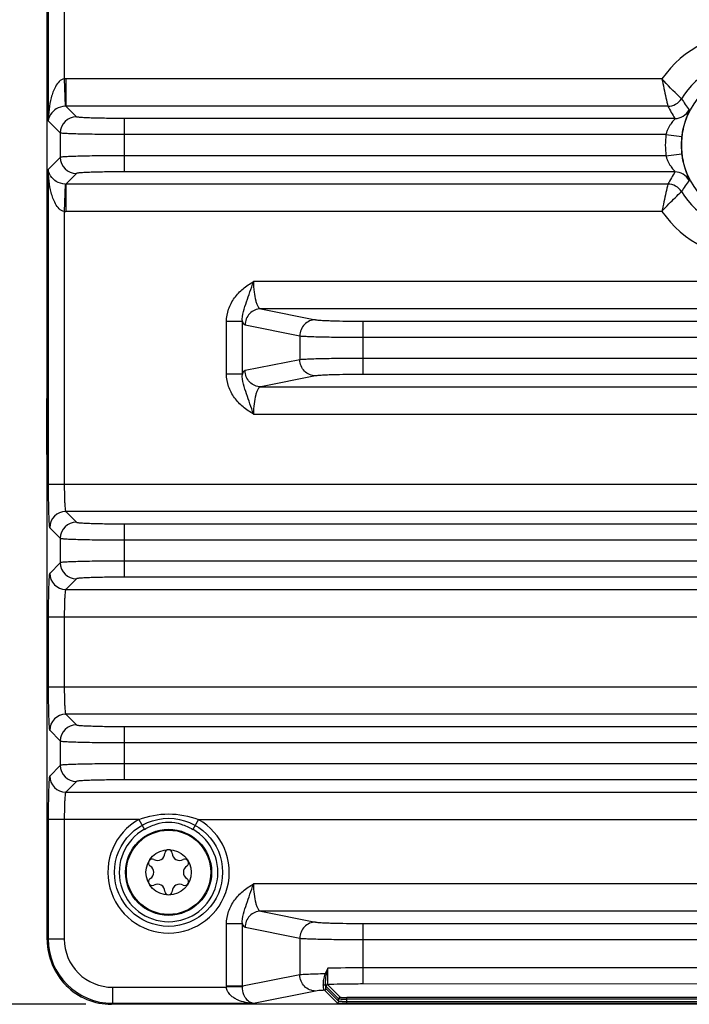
# Model space of a CAD drawing. Header units: inches. Extents: x 0 to 34, y 0 to 22.
# Tile 124 of 157: x 13.2 to 14.9, y 12.2 to 14.6. Entities that reach past the tile are written whole.
import ezdxf

# ---------------------------------------------------------------- set-up
doc = ezdxf.new("R2010")
doc.units = ezdxf.units.IN
doc.header["$LTSCALE"] = 1.87
doc.header["$MEASUREMENT"] = 0
doc.layers.get('0').update_dxf_attribs({"linetype": 'CONTINUOUS'})
doc.layers.add('COSMETIC', color=7, linetype='CONTINUOUS')
doc.layers.add('DIMENSIONS', color=7, linetype='CONTINUOUS')
doc.styles.get("Standard").update_dxf_attribs({"font": 'txt', "width": 0.8})
doc.dimstyles.new('DIMSTYLE_1', dxfattribs={"dimtxt": 0.125, "dimasz": 0.18, "dimexe": 0.125, "dimexo": 0.0625, "dimgap": 0.0625, "dimtad": 0, "dimtih": 1, "dimtoh": 1, "dimzin": 4, "dimdsep": 46, "dimtxsty": 'STANDARD', "dimblk": '_FILLED', "dimblk1": '_FILLED', "dimblk2": '_FILLED', "dimcen": 0.09, "dimadec": 0, "dimazin": 0, "dimtp": 0.01, "dimtm": 0.01, "dimtfac": 1, "dimtofl": 0, "dimtmove": 0, "dimatfit": 3, "dimldrblk": '_FILLED', "dimfxl": 1, "dimtolj": 1, "dimtzin": 4, "dimarcsym": 0})

# ---------------------------------------------------------------- blocks, each defined once
blk = doc.blocks.new('_FILLED')
at = {"color": 0, "linetype": 'BYBLOCK'}
blk.add_solid([(0, 0), (-1, 0.174), (-1, -0.174)], dxfattribs=at)
blk = doc.blocks.new('*D1')
at = {"layer": 'DIMENSIONS', "color": 2, "linetype": 'CONTINUOUS'}
for p, q in [((12.5437, 20.0523), (11.5777, 20.0523)), ((11.7027, 20.0523), (11.7026, 16.2593)), ((11.7026, 12.2163), (11.7026, 16.0093)), ((13.4092, 12.2163), (11.5776, 12.2163))]:
    blk.add_line(p, q, dxfattribs=at)
at = {"layer": 'DIMENSIONS', "color": 2, "linetype": 'CONTINUOUS', "xscale": 0.18, "yscale": 0.18, "zscale": 0.18}
for p, rotation in [((11.7027, 20.0523), 89.9986271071), ((11.7026, 12.2163), 270)]:
    blk.add_blockref('_FILLED', p, dxfattribs=dict(at, rotation=rotation))
at = {"layer": 'DIMENSIONS', "color": 2, "linetype": 'CONTINUOUS', "insert": (11.7026, 16.1968), "char_height": 0.125, "width": 1.025, "attachment_point": 2, "line_spacing_factor": 0.9}
blk.add_mtext('7.84{\\Ftxt.shx;\\W1.000000;\\H0.125000; }[199]', dxfattribs=at)

msp = doc.modelspace()

# ---------------------------------------------------------------- linework, layer by layer
at = {"color": 7, "linetype": 'CONTINUOUS'}
for p, q in [((13.3144, 12.954), (13.3145, 16.0395)), ((13.3167, 14.6531), (13.3167, 14.3787)), ((13.3561, 14.6531), (13.3561, 14.4812)), ((13.3561, 14.4812), (13.3583, 14.4144)), ((13.3596, 14.4813), (13.3596, 14.4144)), ((14.8198, 14.4813), (13.3596, 14.4813)), ((13.3856, 14.3884), (13.3596, 14.4144)), ((14.8345, 14.4144), (13.3596, 14.4144)), ((13.3463, 14.3491), (13.3167, 14.3787)), ((13.5037, 14.2538), (13.5037, 14.3845)), ((14.8518, 14.3844), (13.5037, 14.3845)), ((13.3463, 14.3491), (13.3463, 14.2892)), ((14.8299, 14.3451), (13.5037, 14.3451)), ((14.8299, 14.3451), (14.8689, 14.3405)), ((14.8299, 14.2932), (13.5037, 14.2932)), ((14.8299, 14.2932), (14.8689, 14.2978)), ((13.3463, 14.2892), (13.3167, 14.2597)), ((13.3167, 14.2597), (13.3167, 13.4892)), ((13.3856, 14.2499), (13.3596, 14.2239)), ((14.8518, 14.2538), (13.5037, 14.2538)), ((13.3583, 14.2239), (13.356, 14.1571)), ((13.3596, 14.2239), (13.3596, 14.157)), ((14.8345, 14.2239), (13.3596, 14.2239)), ((13.356, 14.1571), (13.356, 13.4892)), ((14.8198, 14.157), (13.3596, 14.157)), ((16.2775, 13.9852), (13.8195, 13.9852)), ((13.8376, 13.9184), (13.9717, 13.8918)), ((16.2594, 13.9183), (13.8376, 13.9184)), ((13.7922, 13.8873), (13.7534, 13.8873)), ((13.7534, 13.7589), (13.7534, 13.8873)), ((13.7922, 13.7589), (13.7922, 13.8873)), ((14.088, 13.8884), (16.009, 13.8884)), ((14.088, 13.7578), (14.088, 13.8884)), ((13.7988, 13.879), (13.9329, 13.8524)), ((13.9329, 13.8524), (13.9329, 13.7937)), ((14.088, 13.849), (16.009, 13.849)), ((13.3135, 13.5889), (13.3145, 13.8103)), ((13.9329, 13.7937), (13.7988, 13.7672)), ((16.009, 13.7971), (14.088, 13.7971)), ((13.7922, 13.7589), (13.7534, 13.7589)), ((13.9717, 13.7544), (13.8376, 13.7278)), ((16.009, 13.7578), (14.088, 13.7578)), ((13.8376, 13.7278), (16.2594, 13.7278)), ((13.8195, 13.6609), (16.2775, 13.6609)), ((13.3144, 13.5338), (13.3135, 13.5889)), ((13.3135, 13.5889), (13.3144, 13.5889)), ((13.3167, 13.4892), (16.7803, 13.4891)), ((13.3596, 13.4223), (13.3856, 13.3963)), ((16.7374, 13.4223), (13.3596, 13.4223)), ((13.3203, 13.3829), (13.3463, 13.357)), ((13.5036, 13.3923), (16.5934, 13.3923)), ((13.5036, 13.2617), (13.5036, 13.3923)), ((13.3463, 13.357), (13.3463, 13.2971)), ((13.5036, 13.353), (16.5934, 13.3529)), ((13.3463, 13.2971), (13.3203, 13.2711)), ((16.5934, 13.301), (13.5036, 13.3011)), ((13.3856, 13.2577), (13.3596, 13.2318)), ((16.5934, 13.2617), (13.5036, 13.2617)), ((13.3596, 13.2318), (16.7374, 13.2317)), ((13.3167, 13.1649), (16.7803, 13.1648)), ((13.3167, 13.1649), (13.3167, 12.9931)), ((13.356, 13.1649), (13.356, 12.9931)), ((13.3167, 12.9931), (16.7803, 12.9931)), ((13.3143, 12.3737), (13.3143, 12.954)), ((13.3596, 12.9262), (13.3856, 12.9002)), ((16.7374, 12.9262), (13.3596, 12.9262)), ((13.5036, 12.8963), (16.5933, 12.8962)), ((13.5036, 12.7657), (13.5036, 12.8963)), ((13.3203, 12.8869), (13.3463, 12.8609)), ((13.3463, 12.8609), (13.3463, 12.801)), ((13.5036, 12.8569), (16.5933, 12.8569)), ((13.3463, 12.801), (13.3203, 12.775)), ((16.5933, 12.805), (13.5036, 12.805)), ((13.3856, 12.7617), (13.3596, 12.7357)), ((16.5933, 12.7656), (13.5036, 12.7657)), ((13.3596, 12.7357), (16.7374, 12.7357)), ((13.5386, 12.6688), (13.3167, 12.6688)), ((13.3167, 12.6688), (13.3167, 12.376)), ((13.356, 12.6688), (13.356, 12.376)), ((13.5386, 12.6688), (13.5523, 12.6445)), ((13.6844, 12.6688), (13.6707, 12.6445)), ((13.6844, 12.6688), (16.4126, 12.6688)), ((16.2775, 12.5109), (13.8195, 12.511)), ((13.8376, 12.4441), (13.9716, 12.4175)), ((16.2594, 12.4441), (13.8376, 12.4441)), ((13.7922, 12.413), (13.7534, 12.413)), ((13.7534, 12.2603), (13.7534, 12.413)), ((13.7922, 12.2603), (13.7922, 12.413)), ((14.088, 12.4141), (16.009, 12.4141)), ((14.088, 12.266), (14.088, 12.4141)), ((13.7988, 12.4047), (13.9329, 12.3782)), ((13.3167, 12.376), (13.3143, 12.3737)), ((13.3143, 12.3737), (13.3143, 12.3737)), ((13.356, 12.376), (13.3167, 12.376)), ((13.9329, 12.3782), (13.9329, 12.2881)), ((14.088, 12.3748), (16.009, 12.3747)), ((13.9985, 12.2904), (14.0013, 12.3046)), ((16.009, 12.3053), (14.088, 12.3053)), ((13.9329, 12.2881), (13.7922, 12.2603)), ((13.9982, 12.289), (13.9985, 12.2904)), ((13.4741, 12.258), (13.7534, 12.258)), ((13.4741, 12.258), (13.4741, 12.2186)), ((13.7922, 12.2603), (13.7534, 12.2603)), ((13.7922, 12.2591), (13.7534, 12.258)), ((13.9716, 12.2488), (13.8195, 12.2186)), ((14.0242, 12.2198), (13.9935, 12.2505)), ((14.0281, 12.2296), (13.9971, 12.2607)), ((14.0281, 12.2237), (13.9974, 12.2545)), ((14.0321, 12.2336), (14.001, 12.2646)), ((16.009, 12.2659), (14.088, 12.266)), ((13.4741, 12.2186), (13.4717, 12.2163)), ((13.8195, 12.2186), (13.4741, 12.2186)), ((14.0281, 12.2237), (14.0281, 12.2296)), ((16.0492, 12.233), (14.0478, 12.233)), ((14.0478, 12.219), (14.0478, 12.233)), ((16.0492, 12.2291), (14.0478, 12.2291)), ((14.0478, 12.2229), (16.0492, 12.2229)), ((14.0478, 12.219), (16.0492, 12.219)), ((16.6252, 12.2163), (13.4717, 12.2163))]:
    msp.add_line(p, q, dxfattribs=at)
for centre, radius in [((15.0485, 14.3191), 0.1807), ((13.6115, 12.5393), 0.1053), ((13.6115, 12.5393), 0.1033), ((13.6115, 12.5393), 0.0555)]:
    msp.add_circle(centre, radius, dxfattribs=at)
for centre, radius, start, end in [((15.0485, 14.3191), 0.2803, 35.3402, 144.6606), ((15.0485, 14.3191), 0.2135, 32.173, 147.8257), ((13.3596, 14.3751), 0.1062, 89.999, 91.9277), ((13.3596, 14.3749), 0.0395, 89.8818, 91.8108), ((14.8345, 14.4538), 0.0394, 270.0365, 327.7923), ((15.6767, 14.8791), 0.9619, 208.8889, 210.9483), ((15.4306, 14.795), 0.6692, 212.7689, 215.6147), ((13.3857, 14.349), 0.0394, 90.0831, 179.9156), ((14.8517, 14.4238), 0.0394, 270.0399, 331.9587), ((15.0485, 14.3191), 0.2202, 173.2291, 186.7696), ((15.0485, 14.3191), 0.1808, 173.2291, 186.7696), ((13.3857, 14.2893), 0.0394, 180.082, 269.9167), ((15.6537, 13.7724), 0.9353, 149.0209, 151.1387), ((14.8517, 14.2144), 0.0394, 28.0468, 89.9615), ((13.3596, 14.2634), 0.0395, 268.1874, 270.1174), ((14.8345, 14.1845), 0.0394, 32.2065, 89.9624), ((15.4305, 13.8432), 0.6692, 144.3838, 147.2296), ((15.0485, 14.3191), 0.2135, 212.173, 327.8257), ((13.3596, 14.2634), 0.1064, 268.0691, 269.9993), ((15.0485, 14.3191), 0.2803, 215.3402, 324.6606), ((13.3597, 13.3829), 0.0394, 90.0831, 179.9156), ((13.3857, 13.3569), 0.0394, 90.0831, 179.9156), ((13.3857, 13.2971), 0.0394, 180.082, 269.9167), ((13.3597, 13.2712), 0.0394, 180.082, 269.9167), ((13.3597, 12.8868), 0.0394, 90.0831, 179.9156), ((13.3857, 12.8608), 0.0394, 90.0831, 179.9156), ((13.3857, 12.8011), 0.0394, 180.082, 269.9167), ((13.3597, 12.7751), 0.0394, 180.082, 269.9167), ((13.6115, 12.5393), 0.1486, 119.3648, 60.6338), ((13.6115, 12.5393), 0.1208, 119.3648, 60.6338), ((13.5843, 12.5863), 0.0181, 241.6303, 358.3697), ((13.6115, 12.5856), 0.00906, 1.6303, 178.3697), ((13.6387, 12.5863), 0.0181, 181.6303, 298.3697), ((13.5714, 12.5624), 0.00906, 61.6303, 238.3697), ((13.6516, 12.5624), 0.00906, 301.6303, 118.3697), ((13.5572, 12.5393), 0.0181, 301.6303, 58.3697), ((13.6658, 12.5393), 0.0181, 121.6303, 238.3697), ((13.5714, 12.5162), 0.00906, 121.6303, 298.3697), ((13.5843, 12.4923), 0.0181, 1.6303, 118.3697), ((13.6387, 12.4923), 0.0181, 61.6303, 178.3697), ((13.6516, 12.5162), 0.00906, 241.6303, 58.3697), ((13.6115, 12.493), 0.00906, 181.6303, 358.3697), ((13.4717, 12.3737), 0.1574, 179.992, 270.0067), ((13.4741, 12.3761), 0.1574, 180.0103, 269.9884), ((13.474, 12.376), 0.118, 179.9858, 270.0129), ((14.3322, 12.1244), 0.3762, 153.5296, 153.7543), ((14.0868, 6.9113), 5.394, 89.9874, 90.9076), ((13.831, 12.2603), 0.0776, 179.9989, 181.6776), ((13.8299, 12.26), 0.0377, 179.6576, 181.3844), ((13.9935, 12.2545), 0.00394, 270.0658, 359.9329), ((14.001, 12.2607), 0.00394, 90.0658, 179.9329), ((14.0242, 12.2237), 0.00394, 270.0658, 359.9329), ((14.0321, 12.2296), 0.00394, 90.0658, 179.9329), ((14.0446, 12.6381), 0.419, 268.4494, 269.2363), ((14.0465, 12.5743), 0.3514, 268.3763, 269.2783), ((14.0476, 12.8436), 0.6246, 269.2063, 270.0159), ((14.0478, 12.6725), 0.4495, 269.2718, 270.0069)]:
    msp.add_arc(centre, radius, start, end, dxfattribs=at)
for points, knots in [([(13.3561, 14.4813), (13.3465, 14.4804), (13.3356, 14.4664), (13.3282, 14.4493), (13.3224, 14.4308), (13.3181, 14.4073), (13.3168, 14.3882), (13.3167, 14.3786)], [0, 0, 0, 0, 0.25036, 0.376505, 0.501891, 0.751331, 1, 1, 1, 1]), ([(14.8678, 14.4328), (14.8664, 14.4342), (14.8498, 14.4497), (14.8338, 14.4659), (14.8198, 14.4813)], [0, 0, 0, 0, 0.087243, 1, 1, 1, 1]), ([(14.8198, 14.4813), (14.8232, 14.4659), (14.8279, 14.4435), (14.833, 14.4213), (14.8345, 14.4144)], [0, 0, 0, 0, 0.690795, 1, 1, 1, 1]), ([(13.3583, 14.4144), (13.3506, 14.4142), (13.338, 14.4103), (13.3228, 14.3975), (13.3174, 14.3858), (13.3167, 14.3787)], [0, 0, 0, 0, 0.390934, 0.635219, 1, 1, 1, 1]), ([(13.5037, 14.3845), (13.4961, 14.3845), (13.4814, 14.3845), (13.4599, 14.3847), (13.4401, 14.3851), (13.4226, 14.3855), (13.4098, 14.386), (13.4012, 14.3865), (13.3961, 14.3869), (13.392, 14.3872), (13.3889, 14.3876), (13.3869, 14.388), (13.3859, 14.3882), (13.3856, 14.3884)], [0, 0, 0, 0, 0.190637, 0.374308, 0.544185, 0.694096, 0.818526, 0.869736, 0.912964, 0.947829, 0.974033, 0.991386, 1, 1, 1, 1]), ([(14.8865, 14.4053), (14.8866, 14.4052), (14.8865, 14.4046), (14.8863, 14.4037), (14.8857, 14.4022), (14.8846, 14.3992), (14.8826, 14.3942), (14.8799, 14.3868), (14.8767, 14.3775), (14.8736, 14.3664), (14.8708, 14.3539), (14.8695, 14.345), (14.8689, 14.3405)], [0, 0, 0, 0, 0.007081, 0.022232, 0.045685, 0.077346, 0.164702, 0.28278, 0.429425, 0.601607, 0.794647, 1, 1, 1, 1]), ([(14.8518, 14.3844), (14.8519, 14.3844), (14.8516, 14.3838), (14.8512, 14.3832), (14.8503, 14.382), (14.8486, 14.38), (14.8459, 14.3766), (14.8423, 14.3719), (14.8386, 14.3663), (14.8351, 14.3599), (14.832, 14.3528), (14.8305, 14.3477), (14.8299, 14.3451)], [0, 0, 0, 0, 0.007856, 0.027642, 0.059042, 0.100723, 0.208438, 0.340257, 0.489276, 0.651231, 0.822857, 1, 1, 1, 1]), ([(13.5037, 14.3451), (13.4936, 14.3451), (13.474, 14.3452), (13.4454, 14.3454), (13.4189, 14.3457), (13.3956, 14.3462), (13.3785, 14.3467), (13.367, 14.3472), (13.3602, 14.3475), (13.3548, 14.3479), (13.3506, 14.3482), (13.348, 14.3486), (13.3466, 14.3488), (13.3463, 14.3491)], [0, 0, 0, 0, 0.190755, 0.374541, 0.544522, 0.69452, 0.819009, 0.870232, 0.913453, 0.948288, 0.974431, 0.991668, 1, 1, 1, 1]), ([(13.5037, 14.2932), (13.4936, 14.2932), (13.474, 14.2931), (13.4454, 14.2929), (13.4189, 14.2926), (13.3956, 14.2921), (13.3785, 14.2916), (13.367, 14.2911), (13.3602, 14.2908), (13.3548, 14.2904), (13.3506, 14.2901), (13.348, 14.2897), (13.3466, 14.2895), (13.3463, 14.2892)], [0, 0, 0, 0, 0.190755, 0.374541, 0.544522, 0.69452, 0.819009, 0.870232, 0.913453, 0.948287, 0.974431, 0.991668, 1, 1, 1, 1]), ([(14.8299, 14.2932), (14.8305, 14.2906), (14.832, 14.2855), (14.8351, 14.2784), (14.8386, 14.272), (14.8423, 14.2664), (14.8459, 14.2617), (14.8486, 14.2583), (14.8503, 14.2562), (14.8512, 14.2551), (14.8516, 14.2544), (14.8519, 14.2539), (14.8518, 14.2538)], [0, 0, 0, 0, 0.177144, 0.348764, 0.510721, 0.659743, 0.791551, 0.89929, 0.940976, 0.972367, 0.992142, 1, 1, 1, 1]), ([(14.8689, 14.2978), (14.8695, 14.2932), (14.8708, 14.2844), (14.8736, 14.2719), (14.8767, 14.2608), (14.8799, 14.2515), (14.8826, 14.2441), (14.8846, 14.2391), (14.8857, 14.2361), (14.8863, 14.2346), (14.8865, 14.2337), (14.8866, 14.2331), (14.8865, 14.233)], [0, 0, 0, 0, 0.205344, 0.398378, 0.570568, 0.717207, 0.835266, 0.92264, 0.954314, 0.977767, 0.992915, 1, 1, 1, 1]), ([(13.356, 14.1571), (13.3465, 14.1579), (13.3356, 14.1718), (13.3282, 14.189), (13.3224, 14.2075), (13.3181, 14.231), (13.3168, 14.2501), (13.3167, 14.2597)], [0, 0, 0, 0, 0.249859, 0.376053, 0.501519, 0.751142, 1, 1, 1, 1]), ([(13.3583, 14.2239), (13.3506, 14.2241), (13.338, 14.228), (13.3228, 14.2408), (13.3174, 14.2525), (13.3167, 14.2597)], [0, 0, 0, 0, 0.390235, 0.6349, 1, 1, 1, 1]), ([(13.5037, 14.2538), (13.4961, 14.2538), (13.4814, 14.2538), (13.4599, 14.2536), (13.4401, 14.2532), (13.4226, 14.2528), (13.4098, 14.2523), (13.4012, 14.2518), (13.3961, 14.2514), (13.392, 14.2511), (13.3889, 14.2507), (13.3869, 14.2503), (13.3859, 14.2501), (13.3856, 14.2499)], [0, 0, 0, 0, 0.190637, 0.374308, 0.544185, 0.694096, 0.818525, 0.869734, 0.912962, 0.947828, 0.974033, 0.991387, 1, 1, 1, 1]), ([(14.8345, 14.2239), (14.833, 14.217), (14.8279, 14.1947), (14.8232, 14.1724), (14.8198, 14.157)], [0, 0, 0, 0, 0.309202, 1, 1, 1, 1]), ([(14.8198, 14.157), (14.8255, 14.1632), (14.8412, 14.1797), (14.8574, 14.1957), (14.8678, 14.2055)], [0, 0, 0, 0, 0.37181, 1, 1, 1, 1]), ([(13.7534, 13.8873), (13.7534, 13.8976), (13.757, 13.9183), (13.7717, 13.946), (13.7933, 13.9685), (13.8106, 13.98), (13.8195, 13.9852)], [0, 0, 0, 0, 0.24992, 0.499775, 0.749753, 1, 1, 1, 1]), ([(13.7922, 13.8873), (13.7913, 13.9039), (13.8, 13.9285), (13.8111, 13.9603), (13.8166, 13.9768), (13.8195, 13.9852)], [0, 0, 0, 0, 0.48884, 0.738204, 1, 1, 1, 1]), ([(13.8195, 13.9852), (13.8195, 13.9767), (13.8203, 13.9609), (13.8234, 13.9425), (13.8273, 13.9305), (13.8306, 13.9234), (13.8346, 13.9187), (13.8376, 13.9184)], [0, 0, 0, 0, 0.35582, 0.659901, 0.780571, 0.876839, 1, 1, 1, 1]), ([(13.8376, 13.9184), (13.8325, 13.9183), (13.8223, 13.9162), (13.8095, 13.9074), (13.8009, 13.8944), (13.7988, 13.8841), (13.7988, 13.879)], [0, 0, 0, 0, 0.248106, 0.497614, 0.748516, 1, 1, 1, 1]), ([(13.7922, 13.8873), (13.793, 13.8852), (13.7945, 13.882), (13.7974, 13.8793), (13.7988, 13.879)], [0, 0, 0, 0, 0.617203, 1, 1, 1, 1]), ([(13.9717, 13.8918), (13.9666, 13.8918), (13.9564, 13.8897), (13.9436, 13.8809), (13.935, 13.8678), (13.9329, 13.8576), (13.9329, 13.8524)], [0, 0, 0, 0, 0.248106, 0.497614, 0.748516, 1, 1, 1, 1]), ([(13.9717, 13.8918), (13.9734, 13.8914), (13.9781, 13.891), (13.9867, 13.8903), (13.9984, 13.8898), (14.019, 13.8891), (14.0492, 13.8885), (14.0745, 13.8884), (14.088, 13.8884)], [0, 0, 0, 0, 0.046138, 0.121067, 0.222594, 0.347697, 0.6529, 1, 1, 1, 1]), ([(13.9329, 13.8524), (13.9352, 13.8521), (13.9415, 13.8516), (13.953, 13.851), (13.9685, 13.8504), (13.996, 13.8497), (14.0363, 13.8492), (14.07, 13.849), (14.088, 13.849)], [0, 0, 0, 0, 0.045995, 0.120875, 0.222395, 0.347522, 0.652804, 1, 1, 1, 1]), ([(14.088, 13.7971), (14.07, 13.7971), (14.0363, 13.797), (13.996, 13.7964), (13.9685, 13.7957), (13.953, 13.7952), (13.9415, 13.7945), (13.9352, 13.7941), (13.9329, 13.7937)], [0, 0, 0, 0, 0.347196, 0.652478, 0.777605, 0.879125, 0.954005, 1, 1, 1, 1]), ([(13.9717, 13.7544), (13.9666, 13.7544), (13.9564, 13.7565), (13.9436, 13.7653), (13.935, 13.7783), (13.9329, 13.7886), (13.9329, 13.7937)], [0, 0, 0, 0, 0.248106, 0.497614, 0.748516, 1, 1, 1, 1]), ([(13.7988, 13.7672), (13.7974, 13.7669), (13.7945, 13.7642), (13.793, 13.761), (13.7922, 13.7589)], [0, 0, 0, 0, 0.382791, 1, 1, 1, 1]), ([(13.8376, 13.7278), (13.8325, 13.7278), (13.8223, 13.73), (13.8095, 13.7387), (13.8009, 13.7518), (13.7988, 13.7621), (13.7988, 13.7672)], [0, 0, 0, 0, 0.248106, 0.497614, 0.748516, 1, 1, 1, 1]), ([(13.8195, 13.6609), (13.8106, 13.6662), (13.7933, 13.6777), (13.7717, 13.7002), (13.757, 13.7279), (13.7534, 13.7486), (13.7534, 13.7589)], [0, 0, 0, 0, 0.250246, 0.500221, 0.750073, 1, 1, 1, 1]), ([(13.8195, 13.6609), (13.8166, 13.6693), (13.8111, 13.6859), (13.8, 13.7177), (13.7913, 13.7423), (13.7922, 13.7589)], [0, 0, 0, 0, 0.261794, 0.511159, 1, 1, 1, 1]), ([(14.088, 13.7578), (14.0745, 13.7578), (14.0492, 13.7576), (14.019, 13.7571), (13.9984, 13.7564), (13.9867, 13.7558), (13.9781, 13.7552), (13.9734, 13.7547), (13.9717, 13.7544)], [0, 0, 0, 0, 0.3471, 0.652303, 0.777406, 0.878933, 0.953862, 1, 1, 1, 1]), ([(13.8376, 13.7278), (13.8346, 13.7275), (13.8306, 13.7228), (13.8273, 13.7157), (13.8234, 13.7037), (13.8203, 13.6852), (13.8195, 13.6694), (13.8195, 13.6609)], [0, 0, 0, 0, 0.123122, 0.219375, 0.340056, 0.6442, 1, 1, 1, 1]), ([(13.3167, 13.4892), (13.3167, 13.4824), (13.3167, 13.4691), (13.3169, 13.4498), (13.3173, 13.432), (13.3177, 13.4162), (13.3181, 13.4047), (13.3185, 13.3969), (13.3189, 13.3924), (13.3192, 13.3887), (13.3195, 13.3859), (13.3198, 13.3841), (13.3201, 13.3832), (13.3203, 13.3829)], [0, 0, 0, 0, 0.190592, 0.374317, 0.544173, 0.694092, 0.818517, 0.869726, 0.912949, 0.947826, 0.97403, 0.991391, 1, 1, 1, 1]), ([(13.356, 13.4892), (13.356, 13.4808), (13.3562, 13.4687), (13.3566, 13.4532), (13.357, 13.4432), (13.3575, 13.435), (13.3581, 13.4293), (13.3585, 13.4259), (13.3589, 13.4241), (13.3592, 13.423), (13.3594, 13.4224), (13.3596, 13.4223)], [0, 0, 0, 0, 0.37356, 0.543066, 0.692687, 0.816924, 0.911333, 0.946304, 0.972719, 0.990489, 1, 1, 1, 1]), ([(13.3856, 13.3963), (13.3858, 13.3961), (13.3869, 13.3958), (13.3889, 13.3954), (13.392, 13.3951), (13.3961, 13.3947), (13.4012, 13.3944), (13.4098, 13.3939), (13.4226, 13.3934), (13.4401, 13.3929), (13.4599, 13.3926), (13.4814, 13.3924), (13.4961, 13.3923), (13.5036, 13.3923)], [0, 0, 0, 0, 0.008613, 0.025967, 0.052172, 0.087038, 0.130266, 0.181475, 0.305904, 0.455815, 0.625692, 0.809363, 1, 1, 1, 1]), ([(13.3463, 13.357), (13.3466, 13.3567), (13.348, 13.3565), (13.3506, 13.3561), (13.3548, 13.3558), (13.3602, 13.3554), (13.367, 13.355), (13.3785, 13.3546), (13.3956, 13.3541), (13.4189, 13.3536), (13.4454, 13.3532), (13.474, 13.353), (13.4936, 13.353), (13.5036, 13.353)], [0, 0, 0, 0, 0.008332, 0.025569, 0.051713, 0.086547, 0.129768, 0.180991, 0.30548, 0.455478, 0.625459, 0.809245, 1, 1, 1, 1]), ([(13.5036, 13.3011), (13.4936, 13.3011), (13.474, 13.301), (13.4454, 13.3008), (13.4189, 13.3005), (13.3956, 13.3), (13.3785, 13.2995), (13.367, 13.299), (13.3602, 13.2987), (13.3548, 13.2983), (13.3506, 13.298), (13.348, 13.2976), (13.3466, 13.2974), (13.3463, 13.2971)], [0, 0, 0, 0, 0.190755, 0.374541, 0.544522, 0.69452, 0.819009, 0.870232, 0.913453, 0.948287, 0.974431, 0.991668, 1, 1, 1, 1]), ([(13.3203, 13.2711), (13.3201, 13.2709), (13.3198, 13.2699), (13.3195, 13.2682), (13.3192, 13.2654), (13.3189, 13.2617), (13.3185, 13.2571), (13.3181, 13.2494), (13.3177, 13.2378), (13.3172, 13.2221), (13.3169, 13.2042), (13.3167, 13.1849), (13.3167, 13.1716), (13.3167, 13.1649)], [0, 0, 0, 0, 0.008609, 0.02597, 0.052174, 0.087051, 0.130274, 0.181483, 0.305908, 0.455827, 0.625683, 0.809408, 1, 1, 1, 1]), ([(13.5036, 13.2617), (13.4961, 13.2617), (13.4814, 13.2617), (13.4599, 13.2615), (13.4401, 13.2611), (13.4226, 13.2606), (13.4098, 13.2601), (13.4012, 13.2597), (13.3961, 13.2593), (13.392, 13.259), (13.3889, 13.2586), (13.3869, 13.2582), (13.3858, 13.258), (13.3856, 13.2577)], [0, 0, 0, 0, 0.190637, 0.374308, 0.544185, 0.694096, 0.818525, 0.869734, 0.912962, 0.947828, 0.974033, 0.991387, 1, 1, 1, 1]), ([(13.3596, 13.2318), (13.3594, 13.2316), (13.3592, 13.231), (13.3588, 13.2299), (13.3585, 13.2282), (13.358, 13.2247), (13.3575, 13.219), (13.357, 13.2108), (13.3566, 13.2009), (13.3562, 13.1854), (13.356, 13.1732), (13.356, 13.1649)], [0, 0, 0, 0, 0.009511, 0.027281, 0.053695, 0.088667, 0.183075, 0.307312, 0.456934, 0.62644, 1, 1, 1, 1]), ([(13.3167, 12.9931), (13.3167, 12.9864), (13.3167, 12.9731), (13.3169, 12.9538), (13.3172, 12.9359), (13.3177, 12.9202), (13.3181, 12.9086), (13.3185, 12.9009), (13.3189, 12.8963), (13.3192, 12.8926), (13.3195, 12.8898), (13.3198, 12.8881), (13.3201, 12.8871), (13.3203, 12.8869)], [0, 0, 0, 0, 0.190592, 0.374317, 0.544173, 0.694092, 0.818517, 0.869726, 0.912949, 0.947826, 0.97403, 0.991391, 1, 1, 1, 1]), ([(13.356, 12.9931), (13.356, 12.9848), (13.3562, 12.9726), (13.3566, 12.9571), (13.357, 12.9472), (13.3575, 12.9389), (13.358, 12.9333), (13.3585, 12.9298), (13.3588, 12.9281), (13.3592, 12.927), (13.3594, 12.9263), (13.3596, 12.9262)], [0, 0, 0, 0, 0.37356, 0.543066, 0.692687, 0.816924, 0.911333, 0.946304, 0.972719, 0.990489, 1, 1, 1, 1]), ([(13.3856, 12.9002), (13.3858, 12.9), (13.3869, 12.8998), (13.3889, 12.8994), (13.392, 12.899), (13.3961, 12.8987), (13.4011, 12.8983), (13.4098, 12.8979), (13.4226, 12.8974), (13.4401, 12.8969), (13.4599, 12.8965), (13.4814, 12.8963), (13.4961, 12.8963), (13.5036, 12.8963)], [0, 0, 0, 0, 0.008613, 0.025967, 0.052172, 0.087038, 0.130266, 0.181475, 0.305904, 0.455815, 0.625692, 0.809363, 1, 1, 1, 1]), ([(13.3463, 12.8609), (13.3466, 12.8606), (13.348, 12.8604), (13.3506, 12.86), (13.3548, 12.8597), (13.3602, 12.8593), (13.367, 12.859), (13.3785, 12.8585), (13.3956, 12.858), (13.4189, 12.8575), (13.4454, 12.8572), (13.474, 12.857), (13.4936, 12.8569), (13.5036, 12.8569)], [0, 0, 0, 0, 0.008332, 0.025569, 0.051713, 0.086547, 0.129768, 0.180991, 0.30548, 0.455478, 0.625459, 0.809245, 1, 1, 1, 1]), ([(13.5036, 12.805), (13.4936, 12.805), (13.474, 12.805), (13.4454, 12.8047), (13.4189, 12.8044), (13.3956, 12.8039), (13.3785, 12.8034), (13.367, 12.8029), (13.3602, 12.8026), (13.3548, 12.8022), (13.3506, 12.8019), (13.348, 12.8015), (13.3466, 12.8013), (13.3463, 12.801)], [0, 0, 0, 0, 0.190755, 0.374541, 0.544522, 0.69452, 0.819009, 0.870232, 0.913453, 0.948287, 0.974431, 0.991668, 1, 1, 1, 1]), ([(13.3203, 12.775), (13.3201, 12.7748), (13.3198, 12.7739), (13.3195, 12.7721), (13.3192, 12.7693), (13.3188, 12.7656), (13.3185, 12.7611), (13.3181, 12.7533), (13.3177, 12.7418), (13.3172, 12.726), (13.3169, 12.7082), (13.3167, 12.6888), (13.3167, 12.6756), (13.3167, 12.6688)], [0, 0, 0, 0, 0.008609, 0.02597, 0.052174, 0.087051, 0.130274, 0.181483, 0.305908, 0.455827, 0.625683, 0.809408, 1, 1, 1, 1]), ([(13.5036, 12.7657), (13.4961, 12.7657), (13.4814, 12.7656), (13.4599, 12.7654), (13.4401, 12.765), (13.4226, 12.7646), (13.4098, 12.7641), (13.4011, 12.7636), (13.3961, 12.7633), (13.392, 12.7629), (13.3889, 12.7626), (13.3869, 12.7622), (13.3858, 12.7619), (13.3856, 12.7617)], [0, 0, 0, 0, 0.190637, 0.374308, 0.544185, 0.694096, 0.818525, 0.869734, 0.912962, 0.947828, 0.974033, 0.991387, 1, 1, 1, 1]), ([(13.3596, 12.7357), (13.3594, 12.7356), (13.3592, 12.735), (13.3588, 12.7339), (13.3585, 12.7321), (13.358, 12.7286), (13.3575, 12.723), (13.357, 12.7148), (13.3566, 12.7048), (13.3562, 12.6893), (13.356, 12.6772), (13.356, 12.6688)], [0, 0, 0, 0, 0.009511, 0.027281, 0.053695, 0.088667, 0.183075, 0.307312, 0.456934, 0.62644, 1, 1, 1, 1]), ([(13.5386, 12.6688), (13.5619, 12.6771), (13.6115, 12.6873), (13.6611, 12.6771), (13.6844, 12.6688)], [0, 0, 0, 0, 0.500009, 1, 1, 1, 1]), ([(13.5523, 12.6445), (13.5613, 12.6496), (13.5803, 12.6585), (13.6115, 12.664), (13.6427, 12.6585), (13.6617, 12.6496), (13.6707, 12.6445)], [0, 0, 0, 0, 0.250215, 0.50002, 0.749802, 1, 1, 1, 1]), ([(13.7534, 12.413), (13.7534, 12.4233), (13.757, 12.444), (13.7717, 12.4717), (13.7933, 12.4942), (13.8106, 12.5057), (13.8195, 12.511)], [0, 0, 0, 0, 0.249874, 0.499723, 0.749719, 1, 1, 1, 1]), ([(13.7922, 12.413), (13.7913, 12.4296), (13.8, 12.4542), (13.8111, 12.486), (13.8165, 12.5026), (13.8195, 12.511)], [0, 0, 0, 0, 0.488835, 0.738209, 1, 1, 1, 1]), ([(13.8195, 12.511), (13.8195, 12.5025), (13.8203, 12.4867), (13.8234, 12.4682), (13.8272, 12.4563), (13.8306, 12.4491), (13.8346, 12.4444), (13.8376, 12.4441)], [0, 0, 0, 0, 0.355667, 0.65978, 0.780497, 0.876803, 1, 1, 1, 1]), ([(13.8376, 12.4441), (13.8325, 12.444), (13.8223, 12.4419), (13.8095, 12.4332), (13.8009, 12.4201), (13.7988, 12.4098), (13.7988, 12.4047)], [0, 0, 0, 0, 0.248106, 0.497614, 0.748516, 1, 1, 1, 1]), ([(13.7922, 12.413), (13.793, 12.4109), (13.7945, 12.4077), (13.7974, 12.405), (13.7988, 12.4047)], [0, 0, 0, 0, 0.617138, 1, 1, 1, 1]), ([(13.9716, 12.4175), (13.9666, 12.4175), (13.9564, 12.4154), (13.9436, 12.4066), (13.935, 12.3936), (13.9329, 12.3833), (13.9329, 12.3782)], [0, 0, 0, 0, 0.248106, 0.497614, 0.748516, 1, 1, 1, 1]), ([(13.9716, 12.4175), (13.9734, 12.4172), (13.9781, 12.4167), (13.9867, 12.4161), (13.9984, 12.4155), (14.019, 12.4148), (14.0492, 12.4143), (14.0745, 12.4141), (14.088, 12.4141)], [0, 0, 0, 0, 0.046138, 0.121067, 0.222594, 0.347697, 0.6529, 1, 1, 1, 1]), ([(13.9329, 12.3782), (13.9352, 12.3778), (13.9415, 12.3773), (13.9529, 12.3767), (13.9685, 12.3762), (13.996, 12.3755), (14.0362, 12.3749), (14.07, 12.3748), (14.088, 12.3748)], [0, 0, 0, 0, 0.045995, 0.120875, 0.222395, 0.347522, 0.652804, 1, 1, 1, 1]), ([(14.001, 12.2646), (14.0011, 12.2649), (14.0011, 12.2658), (14.0012, 12.2677), (14.0013, 12.2708), (14.0013, 12.2752), (14.0013, 12.281), (14.0013, 12.2909), (14.0013, 12.299), (14.0013, 12.3046)], [0, 0, 0, 0, 0.019758, 0.065889, 0.142446, 0.252593, 0.397664, 0.575772, 1, 1, 1, 1]), ([(13.9948, 12.2907), (13.9874, 12.2906), (13.9738, 12.2903), (13.9558, 12.2897), (13.9426, 12.289), (13.9355, 12.2885), (13.9329, 12.2881)], [0, 0, 0, 0, 0.36126, 0.654917, 0.870383, 1, 1, 1, 1]), ([(13.9716, 12.2488), (13.9666, 12.2488), (13.9564, 12.2509), (13.9436, 12.2597), (13.935, 12.2727), (13.9329, 12.283), (13.9329, 12.2881)], [0, 0, 0, 0, 0.248106, 0.497614, 0.748516, 1, 1, 1, 1]), ([(13.9948, 12.2907), (13.9928, 12.2862), (13.9905, 12.2773), (13.99, 12.2682), (13.9903, 12.2641)], [0, 0, 0, 0, 0.543686, 1, 1, 1, 1]), ([(13.9961, 12.2667), (13.996, 12.27), (13.9963, 12.2775), (13.9973, 12.2849), (13.9982, 12.289)], [0, 0, 0, 0, 0.436883, 1, 1, 1, 1]), ([(13.8195, 12.2186), (13.8128, 12.2188), (13.7995, 12.2202), (13.7834, 12.2252), (13.7713, 12.2317), (13.7629, 12.2382), (13.756, 12.2469), (13.7536, 12.2542), (13.7534, 12.258)], [0, 0, 0, 0, 0.239247, 0.481636, 0.605477, 0.732226, 0.863497, 1, 1, 1, 1]), ([(13.8195, 12.2186), (13.8166, 12.2189), (13.8105, 12.2209), (13.8021, 12.2281), (13.7946, 12.241), (13.7923, 12.2524), (13.7922, 12.2591)], [0, 0, 0, 0, 0.162372, 0.356735, 0.618011, 1, 1, 1, 1]), ([(13.9935, 12.2505), (13.9888, 12.2503), (13.9816, 12.2499), (13.9743, 12.2493), (13.9716, 12.2488)], [0, 0, 0, 0, 0.634751, 1, 1, 1, 1]), ([(13.9903, 12.2641), (13.9915, 12.2636), (13.9941, 12.2635), (13.9961, 12.2657), (13.9961, 12.2667)], [0, 0, 0, 0, 0.545484, 1, 1, 1, 1]), ([(13.9935, 12.2505), (13.9931, 12.2507), (13.9923, 12.2519), (13.9916, 12.2545), (13.9908, 12.2587), (13.9905, 12.2621), (13.9903, 12.2641)], [0, 0, 0, 0, 0.094515, 0.278041, 0.575383, 1, 1, 1, 1]), ([(13.9974, 12.2545), (13.9972, 12.2547), (13.997, 12.2558), (13.9966, 12.258), (13.9964, 12.2619), (13.9962, 12.2649), (13.9961, 12.2667)], [0, 0, 0, 0, 0.077642, 0.256604, 0.55862, 1, 1, 1, 1]), ([(13.9971, 12.2607), (13.997, 12.2608), (13.9968, 12.2614), (13.9966, 12.2626), (13.9963, 12.2644), (13.9962, 12.2659), (13.9961, 12.2667)], [0, 0, 0, 0, 0.094475, 0.284558, 0.583171, 1, 1, 1, 1]), ([(14.088, 12.266), (14.0799, 12.266), (14.0509, 12.2658), (14.0219, 12.2654), (14.001, 12.2646)], [0, 0, 0, 0, 0.278899, 1, 1, 1, 1]), ([(14.0242, 12.2198), (14.0244, 12.2196), (14.0254, 12.2196), (14.027, 12.2194), (14.0299, 12.2193), (14.032, 12.2192), (14.0332, 12.2192)], [0, 0, 0, 0, 0.083587, 0.284635, 0.595048, 1, 1, 1, 1]), ([(14.0281, 12.2296), (14.0283, 12.2295), (14.0289, 12.2296), (14.03, 12.2294), (14.0319, 12.2293), (14.0354, 12.2292), (14.0408, 12.2291), (14.0454, 12.2291), (14.0478, 12.2291)], [0, 0, 0, 0, 0.025544, 0.086498, 0.1809, 0.305359, 0.625365, 1, 1, 1, 1]), ([(14.0365, 12.2231), (14.0354, 12.2231), (14.0334, 12.2232), (14.0308, 12.2233), (14.0292, 12.2236), (14.0283, 12.2236), (14.0281, 12.2237)], [0, 0, 0, 0, 0.403524, 0.714332, 0.916231, 1, 1, 1, 1]), ([(14.0321, 12.2336), (14.0322, 12.2335), (14.0327, 12.2335), (14.0336, 12.2333), (14.0351, 12.2333), (14.0379, 12.2331), (14.0422, 12.2331), (14.0458, 12.233), (14.0478, 12.233)], [0, 0, 0, 0, 0.025833, 0.086861, 0.181262, 0.305679, 0.625539, 1, 1, 1, 1])]:
    msp.add_open_spline(points, degree=3, knots=knots, dxfattribs=at)
for points in [[(14.0013, 12.3046), (13.9996, 12.3003), (13.9975, 12.2962), (13.9955, 12.2921)], [(13.9982, 12.289), (13.997, 12.2894), (13.9958, 12.29), (13.9948, 12.2907)]]:
    msp.add_open_spline(points, degree=3, dxfattribs=at)
at = {"layer": 'COSMETIC', "color": 7, "linetype": 'CONTINUOUS'}
msp.add_circle((13.6115, 12.5393), 0.1323, dxfattribs=at)

# ---------------------------------------------------------------- dimensions: what is measured, and where the dimension line sits
at = {"layer": 'DIMENSIONS', "color": 2, "linetype": 'CONTINUOUS'}
dim = msp.add_linear_dim(base=(11.7027, 20.0523), p1=(13.4717, 12.2163), p2=(12.6062, 20.0523), angle=89.9993, dimstyle='DIMSTYLE_1', dxfattribs=at)
dim.commit()
dim.dimension.update_dxf_attribs({"geometry": '*D1', "text_midpoint": (11.7026, 16.1343), "dimtype": 160})

doc.saveas('drawing.dxf')
